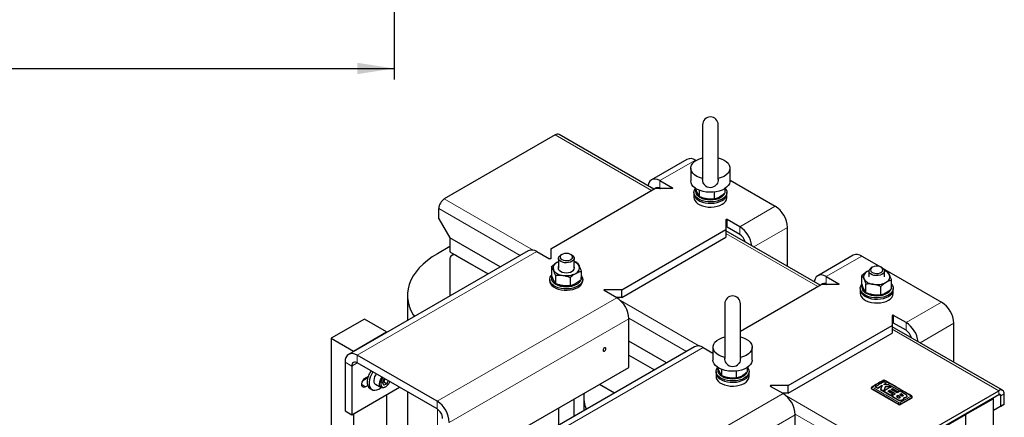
# Model space of a CAD drawing. Header units: millimetres. Extents: x 5 to 418, y 2 to 292.
# Tile 15 of 22: x 226 to 314, y 115 to 150. Entities that reach past the tile are written whole.
import ezdxf

# ---------------------------------------------------------------- set-up
doc = ezdxf.new("R2010")
doc.units = ezdxf.units.MM
doc.layers.add('SLD-0', color=7, linetype='Continuous')
doc.styles.add('SLDTEXTSTYLE0', font='TXT', dxfattribs={"width": 0.605})
doc.dimstyles.new('SLDDIMSTYLE0', dxfattribs={"dimtxt": 3.5, "dimasz": 3.302, "dimexe": 0, "dimexo": 0.0625, "dimgap": 0.875, "dimtad": 1, "dimlfac": 5, "dimrnd": 1e-09, "dimzin": 12, "dimdsep": 46, "dimtxsty": 'SLDTEXTSTYLE0', "dimsah": 1, "dimcen": 0.09, "dimadec": 0, "dimazin": 3, "dimtol": 1, "dimtp": 10, "dimtm": 10, "dimtfac": 1, "dimtdec": 0, "dimtofl": 0, "dimtmove": 0, "dimatfit": 3, "dimfxl": 1, "dimfrac": 2, "dimtolj": 1, "dimarcsym": 0})

# ---------------------------------------------------------------- blocks, each defined once
blk = doc.blocks.new('_D_4')
at = {"layer": 'SLD-0'}
for p, q in [((259.816, 182.301), (259.816, 144.993)), ((173.816, 163.301), (173.816, 144.993)), ((173.816, 145.993), (259.816, 145.993))]:
    blk.add_line(p, q, dxfattribs=at)
for points in [[(173.816, 145.993), (177.118, 145.485), (177.118, 146.501)], [(259.816, 145.993), (256.514, 146.501), (256.514, 145.485)]]:
    blk.add_solid(points, dxfattribs=at)
at = {"layer": 'SLD-0', "attachment_point": 1, "style": 'SLDTEXTSTYLE0'}
for s, insert, char_height in [('430', (209.302, 150.505), 3.5), ('±10', (218.66, 149.49), 2.485)]:
    blk.add_mtext(s, dxfattribs=dict(at, insert=insert, char_height=char_height))

msp = doc.modelspace()

# ---------------------------------------------------------------- linework, layer by layer
at = {"color": 7, "linetype": 'Continuous', "lineweight": 25}
for p, q in [((287.3515, 140.9574), (287.3515, 136.0775)), ((288.7515, 136.0774), (288.7515, 140.9574)), ((274.1922, 140.0497), (264.2927, 134.3348)), ((283.0097, 135.1961), (274.5422, 140.0843)), ((285.9452, 137.8686), (282.7773, 136.0399)), ((286.7151, 137.7924), (286.7652, 137.7635)), ((286.3015, 137.0785), (286.3015, 135.9353)), ((289.8015, 135.9353), (289.8015, 137.0785)), ((283.5473, 135.9637), (284.6652, 135.3183)), ((287.3515, 136.0775), (287.3515, 136.0714)), ((288.7515, 136.072), (288.7515, 136.0774)), ((289.8015, 136.0106), (293.8427, 133.6777)), ((273.7963, 129.8773), (283.1018, 135.2493)), ((284.6157, 135.2493), (283.1018, 135.2493)), ((283.5473, 135.2778), (283.5966, 135.2493)), ((286.5815, 134.9065), (286.5815, 134.7922)), ((286.5815, 134.7922), (286.5815, 134.4492)), ((287.0799, 134.5467), (287.0799, 135.0951)), ((288.4072, 134.3414), (288.4072, 134.9461)), ((289.3788, 134.9023), (289.3788, 135.2769)), ((289.5215, 134.7922), (289.5215, 134.9065)), ((289.5215, 134.4492), (289.5215, 134.7922)), ((263.7978, 132.563), (263.7978, 133.4775)), ((263.7978, 132.563), (264.7877, 130.8483)), ((289.4375, 132.4658), (289.4375, 131.5918)), ((290.6749, 131.849), (289.557, 132.4943)), ((280.1319, 126.2198), (289.4375, 131.5918)), ((289.4375, 131.5918), (289.4375, 130.9059)), ((297.859, 126.6239), (289.4375, 131.4855)), ((290.6749, 131.1631), (289.557, 131.8084)), ((294.9317, 128.3137), (294.9317, 131.7916)), ((269.286, 128.2515), (264.7877, 130.8483)), ((264.7877, 130.8483), (264.7877, 129.5907)), ((280.1319, 125.5339), (289.4375, 130.9059)), ((271.7889, 129.6964), (255.7517, 120.4383)), ((264.7877, 130.0758), (263.674, 129.4329)), ((264.7877, 129.5907), (268.1968, 127.6227)), ((265.1357, 129.3899), (264.9617, 129.2894)), ((265.3817, 129.2479), (268.1968, 127.6227)), ((272.5588, 129.6202), (273.6768, 128.9748)), ((273.7963, 129.8773), (273.7963, 129.0034)), ((274.7861, 129.3633), (274.6871, 129.3061)), ((275.6772, 129.3061), (275.5782, 129.3633)), ((300.7944, 129.2964), (297.6266, 127.4676)), ((264.7877, 128.9049), (264.7877, 125.6547)), ((274.3407, 128.6488), (274.4822, 128.7103)), ((274.4822, 129.0204), (274.4822, 128.1345)), ((275.8822, 128.1345), (275.8822, 129.0204)), ((276.1538, 128.6372), (275.8822, 128.7318)), ((301.5643, 129.2201), (303.2811, 128.2291)), ((273.8549, 128.2816), (273.8549, 127.5406)), ((274.2106, 127.5154), (274.2106, 126.7744)), ((276.5095, 127.871), (276.5095, 127.13)), ((301.5735, 126.7406), (301.5735, 127.4816)), ((302.2041, 127.9118), (302.0593, 127.8488)), ((302.2008, 127.8775), (302.2008, 127.363)), ((302.5047, 128.2203), (302.4057, 128.1632)), ((303.3958, 128.1632), (303.2968, 128.2203)), ((303.4122, 128.1534), (308.692, 125.1054)), ((303.5782, 127.9405), (303.8724, 127.8372)), ((303.6008, 127.363), (303.6008, 127.8775)), ((273.7122, 127.1342), (273.7122, 127.0199)), ((275.5378, 127.3101), (275.5378, 126.5691)), ((276.6522, 127.0199), (276.6522, 127.1342)), ((290.7314, 122.5092), (297.951, 126.677)), ((299.4649, 126.677), (297.951, 126.677)), ((298.3965, 127.3914), (299.5144, 126.746)), ((298.3965, 126.7055), (298.4458, 126.677)), ((301.9291, 125.9744), (301.9291, 126.7153)), ((304.2281, 126.33), (304.2281, 127.0709)), ((261.0087, 125.7183), (261.0087, 123.4731)), ((279.6865, 125.5055), (278.5685, 126.1508)), ((280.1319, 126.2198), (278.618, 126.2198)), ((280.1319, 125.5339), (280.1319, 126.2198)), ((301.4308, 126.3342), (301.4308, 126.2199)), ((301.4308, 126.2199), (301.4308, 125.8769)), ((303.2564, 125.7691), (303.2564, 126.51)), ((304.3708, 126.2199), (304.3708, 126.3342)), ((304.3708, 125.8769), (304.3708, 126.2199)), ((280.1319, 125.5339), (279.6372, 125.5339)), ((289.3314, 124.9558), (289.3314, 120.0759)), ((290.7314, 120.0758), (290.7314, 124.9558)), ((257.1651, 123.5909), (254.1953, 121.8764)), ((259.145, 122.4479), (257.1651, 123.5909)), ((280.7754, 119.2754), (280.7754, 123.6194)), ((304.2867, 123.8935), (304.2867, 123.0195)), ((305.5241, 123.2767), (304.4062, 123.922)), ((305.5241, 122.5908), (304.4062, 123.2361)), ((309.7809, 119.7414), (309.7809, 123.2193)), ((256.1752, 120.7334), (259.145, 122.4479)), ((259.145, 122.4479), (259.145, 122.3972)), ((294.9812, 117.6475), (304.2867, 123.0195)), ((294.9812, 116.9616), (304.2867, 122.3336)), ((304.2867, 123.0195), (304.2867, 122.3336)), ((314.1402, 117.2249), (304.2867, 122.9132)), ((254.1953, 121.8764), (256.1752, 120.7334)), ((254.1953, 121.8764), (254.1953, 111.114)), ((284.1352, 119.6792), (280.7754, 121.6188)), ((256.1752, 120.7334), (256.1752, 120.6828)), ((286.6381, 121.1241), (270.6009, 111.866)), ((287.4081, 121.0479), (288.2814, 120.5437)), ((288.2814, 121.0769), (288.2814, 119.9337)), ((291.7814, 119.9337), (291.7814, 121.0769)), ((255.4327, 119.7333), (255.4327, 115.3893)), ((263.6493, 116.2474), (256.5216, 120.3621)), ((263.6493, 115.5615), (256.5216, 119.6762)), ((280.7754, 120.3613), (283.046, 119.0504)), ((289.3314, 120.0759), (289.3314, 120.0698)), ((290.7314, 120.0704), (290.7314, 120.0758)), ((256.0267, 119.3904), (256.0267, 115.0464)), ((264.7382, 110.0173), (280.7754, 119.2754)), ((288.5614, 118.9049), (288.5614, 118.7906)), ((288.5614, 118.7906), (288.5614, 118.4476)), ((289.0598, 118.5451), (289.0598, 119.0935)), ((290.3871, 118.3398), (290.3871, 118.9445)), ((291.3587, 118.9007), (291.3587, 119.2753)), ((291.5014, 118.7906), (291.5014, 118.9049)), ((291.5014, 118.4476), (291.5014, 118.7906)), ((257.4635, 118.3335), (257.0215, 118.0784)), ((257.2641, 118.3328), (257.5054, 118.4721)), ((257.3136, 118.247), (257.3136, 118.3614)), ((257.4875, 118.4618), (257.4996, 118.4548)), ((258.7708, 117.8987), (258.9298, 118.2646)), ((258.7708, 117.8987), (258.8969, 117.6753)), ((258.885, 117.9894), (258.7894, 117.9416)), ((258.885, 117.9894), (258.8349, 118.0463)), ((258.997, 118.2472), (258.885, 117.9894)), ((258.885, 117.9894), (259.182, 117.8179)), ((259.182, 117.8179), (258.8969, 117.6753)), ((258.9298, 118.2646), (258.9496, 118.2746)), ((259.182, 117.8179), (259.294, 118.0757)), ((303.7391, 117.8529), (303.5214, 117.9708)), ((303.5279, 117.7411), (303.7391, 117.8529)), ((303.7391, 117.8506), (303.5279, 117.7388)), ((303.7391, 117.8529), (303.7391, 117.8506)), ((256.0267, 115.0464), (260.2841, 117.5042)), ((257.4636, 117.6478), (257.2641, 117.5326)), ((257.6736, 117.3844), (257.832, 117.293)), ((258.1367, 117.7637), (258.6465, 117.4693)), ((258.9966, 117.5041), (259.056, 117.5383)), ((261.0087, 117.0859), (261.0087, 110.9297)), ((278.1515, 117.7606), (279.4816, 116.9928)), ((294.5357, 116.9332), (293.4178, 117.5786)), ((294.9812, 117.6475), (293.4673, 117.6475)), ((294.9812, 116.9616), (294.4864, 116.9616)), ((294.9812, 116.9616), (294.9812, 117.6475)), ((302.4143, 117.4258), (302.4143, 117.3903)), ((304.8312, 115.9615), (302.4553, 117.3331)), ((302.7677, 117.5362), (302.9853, 117.4188)), ((302.7677, 117.5362), (302.7677, 117.5339)), ((302.9853, 117.4165), (302.7677, 117.5339)), ((302.9853, 117.4188), (303.3792, 117.658)), ((303.3792, 117.6557), (302.9853, 117.4165)), ((302.9853, 117.4188), (302.9853, 117.4165)), ((303.3792, 117.658), (303.2249, 117.288)), ((303.2249, 117.288), (304.1655, 116.7521)), ((303.2249, 117.288), (303.2249, 117.2857)), ((304.1655, 116.7498), (303.2249, 117.2857)), ((303.9868, 117.7172), (303.5279, 117.7411)), ((303.6961, 117.5672), (303.529, 117.164)), ((303.529, 117.1617), (303.6961, 117.5649)), ((304.223, 117.5618), (303.6961, 117.5672)), ((303.6961, 117.5672), (303.6961, 117.5649)), ((303.6961, 117.5649), (304.223, 117.5595)), ((303.8907, 111.4754), (313.7902, 117.1902)), ((303.918, 117.1202), (304.0443, 117.199)), ((304.0443, 117.1967), (303.918, 117.1179)), ((304.3441, 116.8717), (303.918, 117.1202)), ((304.937, 117.175), (303.9868, 117.7172)), ((304.0443, 117.199), (304.5569, 116.8979)), ((304.0443, 117.199), (304.0443, 117.1967)), ((304.5569, 116.8956), (304.0443, 117.1967)), ((304.2, 117.2883), (304.3142, 117.348)), ((304.3142, 117.3457), (304.2, 117.286)), ((304.7128, 116.9872), (304.2, 117.2883)), ((304.3142, 117.348), (304.7581, 117.0889)), ((304.3142, 117.348), (304.3142, 117.3457)), ((304.7581, 117.0866), (304.3142, 117.3457)), ((305.0058, 117.1343), (304.7128, 116.9872)), ((304.7581, 117.0889), (304.937, 117.175)), ((304.937, 117.1727), (304.7581, 117.0866)), ((304.7581, 117.0889), (304.7581, 117.0866)), ((304.937, 117.175), (304.937, 117.1727)), ((305.5294, 116.8185), (305.0058, 117.1343)), ((259.145, 116.8465), (259.145, 109.8538)), ((275.8822, 114.9148), (275.8822, 116.4506)), ((276.7489, 116.6316), (276.7489, 115.4152)), ((303.8907, 111.1324), (313.7902, 116.8473)), ((304.1655, 116.7521), (304.3441, 116.8717)), ((304.3441, 116.8694), (304.1655, 116.7498)), ((304.1655, 116.7521), (304.1655, 116.7498)), ((304.5569, 116.8979), (304.2521, 116.7008)), ((304.2521, 116.7008), (304.8141, 116.3607)), ((304.2521, 116.7008), (304.2521, 116.6985)), ((304.8141, 116.3584), (304.2521, 116.6985)), ((304.3441, 116.8717), (304.3441, 116.8694)), ((304.7983, 116.7493), (304.6721, 116.6721)), ((304.6721, 116.6698), (304.7983, 116.747)), ((304.6721, 116.6721), (304.8445, 116.5646)), ((304.9707, 116.6409), (304.7983, 116.7493)), ((304.7983, 116.7493), (304.7983, 116.747)), ((304.7983, 116.747), (304.9707, 116.6387)), ((305.067, 116.8993), (304.9565, 116.84)), ((304.9565, 116.8377), (305.067, 116.897)), ((304.9565, 116.84), (305.1288, 116.7318)), ((306.0191, 116.533), (305.0292, 115.9615)), ((305.2393, 116.7921), (305.067, 116.8993)), ((305.067, 116.8993), (305.067, 116.897)), ((305.067, 116.897), (305.2393, 116.7898)), ((305.0733, 116.328), (305.0733, 116.3257)), ((305.3096, 116.4828), (305.323, 116.5593)), ((305.3199, 116.5393), (305.3096, 116.4805)), ((305.3096, 116.4828), (305.3096, 116.4805)), ((305.3244, 116.539), (305.3244, 116.5413)), ((305.5294, 116.6078), (305.5294, 116.6055)), ((305.6043, 116.7094), (305.6043, 116.7116)), ((306.0601, 116.5902), (306.0601, 116.6257)), ((313.2881, 116.5574), (313.2952, 116.4471)), ((313.2952, 116.4471), (313.2952, 113.0177)), ((313.9882, 115.8184), (313.9882, 116.733)), ((314.2852, 115.9899), (314.2852, 116.9044)), ((255.4327, 115.3893), (256.0267, 115.0464)), ((274.4822, 115.6424), (274.4822, 114.1066)), ((314.2852, 115.9899), (313.2952, 115.4182)), ((313.2952, 115.4183), (313.9882, 115.8184)), ((313.9882, 115.8184), (314.2852, 115.9899)), ((256.1752, 115.1321), (256.1752, 110.3307)), ((295.6246, 113.4526), (295.6246, 115.0471)), ((310.8204, 115.0184), (310.8132, 115.1287)), ((310.8204, 115.0184), (310.8204, 111.589))]:
    msp.add_line(p, q, dxfattribs=at)
at = {"color": 7, "linetype": 'Continuous', "lineweight": 18}
for p, q in [((282.8047, 135.0778), (274.1922, 140.0497)), ((286.7151, 137.7924), (283.5473, 135.9637)), ((283.5473, 135.2778), (283.5473, 135.9637)), ((283.4981, 135.2493), (283.5473, 135.2777)), ((284.6652, 135.3183), (284.6652, 135.2611)), ((264.2927, 134.3348), (272.234, 129.7504)), ((293.8427, 133.6777), (290.6749, 131.849)), ((271.0682, 129.2804), (263.7978, 133.4775)), ((289.557, 132.4943), (289.557, 131.8084)), ((297.6539, 126.5055), (289.4375, 131.2488)), ((290.6749, 131.1631), (290.6749, 131.849)), ((291.9194, 130.0527), (294.9317, 131.7916)), ((272.5588, 129.6202), (256.5216, 120.3621)), ((301.5643, 129.2201), (298.3965, 127.3914)), ((298.3474, 126.677), (298.3966, 126.7054)), ((298.3965, 126.7055), (298.3965, 127.3914)), ((299.5144, 126.746), (299.5144, 126.6888)), ((278.618, 126.2198), (278.618, 126.1223)), ((279.6865, 125.5055), (263.6493, 116.2474)), ((280.0113, 125.2607), (287.0832, 121.1782)), ((308.692, 125.1054), (305.5241, 123.2767)), ((264.7382, 114.3613), (280.7754, 123.6194)), ((285.9174, 120.7081), (280.7743, 123.6772)), ((304.4062, 123.922), (304.4062, 123.2361)), ((305.5241, 122.5908), (305.5241, 123.2767)), ((306.7687, 121.4804), (309.7809, 123.2193)), ((313.7902, 117.1902), (304.2867, 122.6765)), ((287.4081, 121.0479), (271.3709, 111.7898)), ((256.0267, 119.3904), (255.4327, 119.7333)), ((256.0267, 119.3904), (256.5217, 119.6762)), ((256.5216, 119.6762), (256.5216, 120.3621)), ((257.2641, 117.5326), (256.9176, 117.7326)), ((294.5357, 116.9332), (278.4985, 107.6751)), ((293.4673, 117.6475), (293.4673, 117.55)), ((302.4553, 117.3331), (302.4553, 117.3688)), ((313.7902, 116.8473), (313.7902, 117.1902)), ((263.6493, 115.5615), (263.6493, 116.2474)), ((294.8606, 116.6884), (303.8907, 111.4754)), ((304.8141, 116.3607), (304.8141, 116.3584)), ((304.9707, 116.6409), (304.9707, 116.6387)), ((305.2393, 116.7921), (305.2393, 116.7898)), ((306.0191, 116.533), (306.0191, 116.5687)), ((313.2952, 116.4471), (310.8204, 115.0184)), ((313.7902, 116.8473), (313.9882, 116.733)), ((313.9882, 116.733), (314.2852, 116.9044)), ((263.674, 115.5465), (263.674, 111.9672)), ((304.8312, 115.9615), (304.8312, 115.9972)), ((305.0292, 115.9615), (305.0292, 115.9972)), ((283.7948, 108.2179), (295.6246, 115.0471)), ((303.3958, 110.6181), (295.6235, 115.1049)), ((310.8204, 115.0184), (308.3455, 113.5897))]:
    msp.add_line(p, q, dxfattribs=at)
at = {"color": 7, "linetype": 'Continuous', "lineweight": 25, "flags": 128}
for points in [[(287.3556, 136.1516), (287.0812, 136.2377), (286.8377, 136.3507), (286.6329, 136.4869), (286.4734, 136.6419), (286.3641, 136.8109), (286.3085, 136.9883), (286.3085, 137.1686), (286.3641, 137.3461), (286.4734, 137.515), (286.6329, 137.67), (286.8377, 137.8062), (287.0812, 137.9192), (287.3556, 138.0054)], [(288.7475, 138.0054), (289.0219, 137.9192), (289.2653, 137.8062), (289.4701, 137.67), (289.6297, 137.515), (289.739, 137.3461), (289.7946, 137.1686), (289.7946, 136.9883), (289.739, 136.8109), (289.6297, 136.6419), (289.4701, 136.4869), (289.2653, 136.3507), (289.0219, 136.2377), (288.7475, 136.1516)], [(283.5473, 135.9637), (283.3348, 136.0621), (283.1305, 136.1085), (282.9423, 136.101), (282.7773, 136.0399), (282.6418, 135.9275), (282.5412, 135.7682), (282.4792, 135.5681), (282.4695, 135.508)], [(289.8015, 135.9353), (289.7952, 135.8496), (289.7451, 135.6808), (289.6462, 135.5192), (289.5014, 135.3696), (289.315, 135.2363), (289.0921, 135.1231), (288.8394, 135.0332), (288.564, 134.9693), (288.2738, 134.9332), (287.9773, 134.926), (287.6828, 134.9477), (287.399, 134.9979), (287.134, 135.0751), (286.8954, 135.1769), (286.69, 135.3007), (286.5238, 135.4426), (286.4015, 135.5988), (286.3267, 135.7646), (286.3015, 135.9353), (286.3015, 135.9353)], [(284.6652, 135.3183), (284.6774, 135.3088), (284.6844, 135.2976), (284.6854, 135.2857), (284.6804, 135.2742), (284.6698, 135.2641), (284.6546, 135.2561), (284.636, 135.251), (284.6157, 135.2493)], [(286.5815, 134.7922), (286.5956, 134.6749), (286.6577, 134.5225), (286.7673, 134.3792), (286.9206, 134.25), (287.1124, 134.1393), (287.3362, 134.0508), (287.5844, 133.9875), (287.8484, 133.9517), (288.1194, 133.9445), (288.3881, 133.9661), (288.6453, 134.0159), (288.8823, 134.0921), (289.091, 134.1921)], [(286.5815, 134.7922), (286.5956, 134.6749), (286.6577, 134.5225), (286.7673, 134.3792), (286.9206, 134.25), (287.1124, 134.1393), (287.3362, 134.0508), (287.5844, 133.9875), (287.8484, 133.9517), (288.1194, 133.9445), (288.3881, 133.9661), (288.6453, 134.0159), (288.8823, 134.0921), (289.091, 134.1921)], [(289.091, 134.3064), (288.8823, 134.2064), (288.6453, 134.1302), (288.3881, 134.0804), (288.1194, 134.0588), (287.8484, 134.066), (287.5844, 134.1019), (287.3362, 134.1651), (287.1124, 134.2536), (286.9206, 134.3643), (286.7673, 134.4935), (286.6577, 134.6368), (286.5956, 134.7892), (286.5831, 134.9457), (286.6206, 135.1008), (286.7068, 135.2492), (286.7273, 135.2749)], [(286.7504, 135.1799), (286.7471, 135.1706), (286.7215, 135.0208), (286.7471, 134.871), (286.8228, 134.727), (286.9457, 134.5942), (287.1111, 134.4779), (287.3126, 134.3824), (287.5426, 134.3114), (287.7921, 134.2678), (288.0515, 134.253), (288.311, 134.2678), (288.5605, 134.3114), (288.7904, 134.3824), (288.992, 134.4779)], [(289.3758, 135.2749), (289.4453, 135.1762), (289.5074, 135.0237), (289.52, 134.8673), (289.4825, 134.7122), (289.3963, 134.5637), (289.2643, 134.4269), (289.091, 134.3064)], [(289.3788, 134.9716), (289.3815, 135.0208), (289.3788, 135.0699)], [(286.5815, 134.4492), (286.5956, 134.332), (286.6577, 134.1795), (286.7673, 134.0363), (286.9206, 133.9071), (287.1124, 133.7963), (287.3362, 133.7078), (287.5844, 133.6446), (287.8484, 133.6087), (288.1194, 133.6015), (288.3881, 133.6231), (288.6453, 133.6729), (288.8823, 133.7491), (289.091, 133.8492)], [(289.557, 132.4943), (289.5405, 132.5014), (289.5211, 132.5054), (289.5006, 132.506), (289.4807, 132.5031), (289.4631, 132.497), (289.4493, 132.4882), (289.4405, 132.4775), (289.4375, 132.4658)], [(289.557, 131.8084), (289.5405, 131.8155), (289.5211, 131.8195), (289.5006, 131.8201), (289.4807, 131.8172), (289.4631, 131.8111), (289.4493, 131.8023), (289.4405, 131.7916), (289.4375, 131.7799)], [(263.674, 129.4329), (263.2112, 129.1449), (262.7869, 128.8378), (262.4035, 128.5132), (262.0633, 128.173), (261.768, 127.819), (261.5194, 127.4533), (261.3188, 127.0779), (261.1673, 126.6949), (261.0659, 126.3065), (261.0151, 125.9147), (261.0151, 125.5218), (261.0659, 125.1301), (261.1673, 124.7416), (261.3188, 124.3586), (261.5194, 123.9832), (261.6197, 123.8258)], [(274.6872, 128.7347), (274.572, 128.8224), (274.5021, 128.9247), (274.4826, 129.0342), (274.515, 129.1427), (274.5969, 129.2421), (274.6871, 129.3061)], [(274.7862, 128.9061), (274.9205, 128.8489), (275.0781, 128.8171), (275.2449, 128.8135), (275.4061, 128.8384), (275.5475, 128.8897), (275.6564, 128.9627), (275.7231, 129.0511), (275.7418, 129.1468), (275.7108, 129.2415), (275.6328, 129.3267), (275.5147, 129.3949), (275.3671, 129.4399), (275.2031, 129.4578), (275.0373, 129.447), (274.8843, 129.4085), (274.7577, 129.3456), (274.6689, 129.264), (274.6257, 129.1709), (274.632, 129.0746), (274.6871, 128.9837), (274.7862, 128.9061)], [(275.6772, 129.3061), (275.74, 129.2646), (275.8334, 129.1687), (275.8785, 129.0618), (275.872, 128.9518), (275.8143, 128.8469), (275.7098, 128.7548), (275.5661, 128.6825), (275.394, 128.6353), (275.2061, 128.6166), (275.0165, 128.6278), (274.8391, 128.6682), (274.6872, 128.7347)], [(273.7963, 129.0034), (273.7932, 128.9916), (273.7845, 128.9809), (273.7707, 128.9721), (273.7531, 128.966), (273.7331, 128.9631), (273.7126, 128.9637), (273.6933, 128.9677), (273.6768, 128.9748)], [(274.4822, 128.7186), (274.4578, 128.7081), (274.3407, 128.6488)], [(276.2216, 126.5342), (276.0129, 126.4341), (275.776, 126.3579), (275.5187, 126.3081), (275.2501, 126.2865), (274.9791, 126.2937), (274.715, 126.3296), (274.4669, 126.3928), (274.2431, 126.4813), (274.0513, 126.5921), (273.898, 126.7213), (273.7884, 126.8645), (273.7263, 127.017), (273.7138, 127.1734), (273.7512, 127.3285), (273.8374, 127.477), (273.8518, 127.4952)], [(274.4822, 128.2924), (274.4722, 128.2729), (274.4472, 128.1631), (274.4722, 128.0532), (274.5457, 127.9509), (274.6625, 127.863), (274.8147, 127.7956), (274.992, 127.7532), (275.1822, 127.7388), (275.3724, 127.7532), (275.5497, 127.7956), (275.7019, 127.863), (275.8187, 127.9509), (275.8921, 128.0532), (275.9172, 128.1631), (275.8921, 128.2729), (275.8822, 128.2924)], [(276.5095, 127.499), (276.576, 127.4039), (276.6381, 127.2515), (276.6506, 127.095), (276.6131, 126.9399), (276.5269, 126.7914), (276.3949, 126.6546), (276.2216, 126.5342)], [(298.3965, 127.3914), (298.1841, 127.4898), (297.9798, 127.5362), (297.7915, 127.5287), (297.6265, 127.4676), (297.4911, 127.3552), (297.3905, 127.1959), (297.3285, 126.9958), (297.3187, 126.9357)], [(302.2047, 127.9202), (302.1764, 127.908), (302.0593, 127.8488)], [(303.3958, 128.1632), (303.5109, 128.0755), (303.5809, 127.9731), (303.6004, 127.8637), (303.568, 127.7552), (303.4861, 127.6558), (303.3608, 127.5729), (303.2014, 127.5125), (303.0197, 127.4792), (302.8292, 127.4755), (302.644, 127.5015), (302.4778, 127.5555), (302.343, 127.6333), (302.2496, 127.7292), (302.2044, 127.8361), (302.211, 127.9461), (302.2686, 128.051), (302.3732, 128.143), (302.4057, 128.1632)], [(303.2968, 128.2204), (303.1624, 128.2776), (303.0049, 128.3094), (302.8381, 128.313), (302.6768, 128.2881), (302.5355, 128.2368), (302.4266, 128.1638), (302.3599, 128.0754), (302.3412, 127.9797), (302.3722, 127.885), (302.4502, 127.7998), (302.5682, 127.7317), (302.7158, 127.6866), (302.8798, 127.6687), (303.0457, 127.6795), (303.1987, 127.718), (303.3252, 127.7809), (303.4141, 127.8625), (303.4573, 127.9556), (303.451, 128.0519), (303.3959, 128.1428), (303.2968, 128.2204)], [(273.7122, 127.0199), (273.7263, 126.9027), (273.7884, 126.7502), (273.898, 126.607), (274.0513, 126.4778), (274.2431, 126.367), (274.4669, 126.2785), (274.715, 126.2153), (274.9791, 126.1794), (275.2501, 126.1722), (275.5187, 126.1938), (275.776, 126.2436), (276.0129, 126.3198), (276.2216, 126.4198)], [(273.8812, 127.4079), (273.8777, 127.3983), (273.8522, 127.2485), (273.8777, 127.0987), (273.9534, 126.9547), (274.0763, 126.822), (274.2417, 126.7056), (274.4433, 126.6101), (274.6732, 126.5392), (274.9227, 126.4955), (275.1822, 126.4807), (275.4417, 126.4955), (275.6912, 126.5392), (275.9211, 126.6101), (276.1226, 126.7056)], [(276.5095, 127.1994), (276.5122, 127.2485), (276.5095, 127.2977)], [(299.5144, 126.746), (299.5267, 126.7365), (299.5336, 126.7253), (299.5346, 126.7135), (299.5296, 126.702), (299.5191, 126.6918), (299.5038, 126.6838), (299.4853, 126.6787), (299.4649, 126.677)], [(303.9402, 125.7341), (303.7315, 125.6341), (303.4945, 125.5579), (303.2373, 125.5081), (302.9687, 125.4865), (302.6977, 125.4937), (302.4336, 125.5296), (302.1855, 125.5928), (301.9617, 125.6813), (301.7699, 125.7921), (301.6166, 125.9213), (301.507, 126.0645), (301.4449, 126.217), (301.4323, 126.3734), (301.4698, 126.5285), (301.556, 126.677), (301.5704, 126.6951)], [(301.5997, 126.6077), (301.5963, 126.5983), (301.5708, 126.4485), (301.5963, 126.2987), (301.672, 126.1547), (301.7949, 126.0219), (301.9603, 125.9056), (302.1619, 125.8101), (302.3918, 125.7392), (302.6413, 125.6955), (302.9008, 125.6807), (303.1602, 125.6955), (303.4097, 125.7392), (303.6397, 125.8101), (303.8412, 125.9056)], [(304.2281, 126.699), (304.2946, 126.6039), (304.3567, 126.4514), (304.3692, 126.295), (304.3317, 126.1399), (304.2455, 125.9914), (304.1135, 125.8546), (303.9402, 125.7341)], [(278.618, 126.2198), (278.5977, 126.2181), (278.5791, 126.213), (278.5639, 126.205), (278.5533, 126.1949), (278.5484, 126.1834), (278.5494, 126.1715), (278.5563, 126.1604), (278.5685, 126.1508)], [(301.4308, 126.2199), (301.4449, 126.1026), (301.507, 125.9502), (301.6166, 125.8069), (301.7699, 125.6777), (301.9617, 125.567), (302.1855, 125.4785), (302.4336, 125.4153), (302.6977, 125.3794), (302.9687, 125.3722), (303.2373, 125.3938), (303.4945, 125.4436), (303.7315, 125.5198), (303.9402, 125.6198)], [(301.4308, 126.2199), (301.4449, 126.1026), (301.507, 125.9502), (301.6166, 125.8069), (301.7699, 125.6777), (301.9617, 125.567), (302.1855, 125.4785), (302.4336, 125.4153), (302.6977, 125.3794), (302.9687, 125.3722), (303.2373, 125.3938), (303.4945, 125.4436), (303.7315, 125.5198), (303.9402, 125.6198)], [(301.4308, 125.8769), (301.4449, 125.7597), (301.507, 125.6072), (301.6166, 125.464), (301.7699, 125.3348), (301.9617, 125.2241), (302.1855, 125.1356), (302.4336, 125.0723), (302.6977, 125.0365), (302.9687, 125.0292), (303.2373, 125.0509), (303.4945, 125.1006), (303.7315, 125.1768), (303.9402, 125.2769)], [(304.2281, 126.3994), (304.2308, 126.4485), (304.2281, 126.4977)], [(304.4062, 123.922), (304.3897, 123.9291), (304.3704, 123.9331), (304.3498, 123.9337), (304.3299, 123.9308), (304.3123, 123.9247), (304.2985, 123.9159), (304.2897, 123.9052), (304.2867, 123.8935)], [(304.4062, 123.2361), (304.3897, 123.2432), (304.3704, 123.2472), (304.3498, 123.2478), (304.3299, 123.2449), (304.3123, 123.2388), (304.2985, 123.23), (304.2897, 123.2193), (304.2867, 123.2076)], [(289.3355, 120.15), (289.0611, 120.2361), (288.8176, 120.3491), (288.6128, 120.4853), (288.4533, 120.6403), (288.344, 120.8093), (288.2884, 120.9867), (288.2884, 121.167), (288.344, 121.3445), (288.4533, 121.5134), (288.6128, 121.6684), (288.8176, 121.8046), (289.0611, 121.9176), (289.3355, 122.0038)], [(290.7274, 122.0038), (291.0018, 121.9176), (291.2452, 121.8046), (291.45, 121.6684), (291.6096, 121.5134), (291.7189, 121.3445), (291.7745, 121.167), (291.7745, 120.9867), (291.7189, 120.8093), (291.6096, 120.6403), (291.45, 120.4853), (291.2452, 120.3491), (291.0018, 120.2361), (290.7274, 120.15)], [(256.5216, 120.3621), (256.3092, 120.4606), (256.1049, 120.5069), (255.9167, 120.4994), (255.7516, 120.4383), (255.6162, 120.3259), (255.5156, 120.1666), (255.4536, 119.9665), (255.4327, 119.7333)], [(278.5975, 121.0189), (278.5502, 120.9807), (278.51, 120.9265), (278.4832, 120.8647), (278.4738, 120.8045), (278.4832, 120.7553), (278.51, 120.7244), (278.5502, 120.7166), (278.5975, 120.7331), (278.6449, 120.7713), (278.685, 120.8255), (278.7118, 120.8873), (278.7213, 120.9474), (278.7118, 120.9967), (278.685, 121.0275), (278.6449, 121.0353), (278.5975, 121.0189)], [(291.7814, 119.9337), (291.7751, 119.848), (291.725, 119.6792), (291.6261, 119.5176), (291.4813, 119.368), (291.2949, 119.2347), (291.072, 119.1215), (290.8193, 119.0316), (290.5439, 118.9677), (290.2537, 118.9316), (289.9572, 118.9244), (289.6627, 118.9461), (289.3789, 118.9963), (289.1139, 119.0735), (288.8753, 119.1754), (288.6699, 119.2991), (288.5037, 119.441), (288.3814, 119.5972), (288.3066, 119.763), (288.2814, 119.9337)], [(258.2191, 118.6963), (258.165, 118.6186), (258.0755, 118.4506)], [(288.5614, 118.7906), (288.5755, 118.6733), (288.6376, 118.5209), (288.7472, 118.3776), (288.9005, 118.2484), (289.0923, 118.1377), (289.3161, 118.0492), (289.5643, 117.9859), (289.8283, 117.9501), (290.0993, 117.9429), (290.368, 117.9645), (290.6252, 118.0143), (290.8622, 118.0905), (291.0709, 118.1905)], [(288.5614, 118.7906), (288.5755, 118.6733), (288.6376, 118.5209), (288.7472, 118.3776), (288.9005, 118.2484), (289.0923, 118.1377), (289.3161, 118.0492), (289.5643, 117.9859), (289.8283, 117.9501), (290.0993, 117.9429), (290.368, 117.9645), (290.6252, 118.0143), (290.8622, 118.0905), (291.0709, 118.1905)], [(291.0709, 118.3048), (290.8622, 118.2048), (290.6252, 118.1286), (290.368, 118.0788), (290.0993, 118.0572), (289.8283, 118.0644), (289.5643, 118.1003), (289.3161, 118.1635), (289.0923, 118.252), (288.9005, 118.3627), (288.7472, 118.4919), (288.6376, 118.6352), (288.5755, 118.7876), (288.563, 118.9441), (288.6005, 119.0992), (288.6867, 119.2477), (288.701, 119.2658)], [(288.7303, 119.1783), (288.727, 119.169), (288.7014, 119.0192), (288.727, 118.8694), (288.8027, 118.7254), (288.9256, 118.5926), (289.091, 118.4763), (289.2925, 118.3808), (289.5225, 118.3098), (289.772, 118.2662), (290.0314, 118.2514), (290.2909, 118.2662), (290.5404, 118.3098), (290.7703, 118.3808), (290.9719, 118.4763)], [(291.3587, 119.2696), (291.4252, 119.1746), (291.4873, 119.0221), (291.4999, 118.8657), (291.4624, 118.7106), (291.3762, 118.5621), (291.2442, 118.4253), (291.0709, 118.3048)], [(291.3587, 118.97), (291.3614, 119.0192), (291.3587, 119.0683)], [(257.2641, 117.5326), (257.1456, 117.4883), (257.0414, 117.4977), (256.964, 117.5594), (256.9229, 117.6663), (256.9229, 117.8052), (256.964, 117.9596), (257.0414, 118.1106), (257.1456, 118.2403), (257.2641, 118.3328)], [(257.5168, 118.5043), (257.4488, 118.2723), (257.4157, 118.0485), (257.419, 117.8423), (257.4584, 117.662), (257.5325, 117.515), (257.6382, 117.4073), (257.6736, 117.3844)], [(257.6752, 118.4129), (257.6071, 118.1808), (257.5741, 117.9571), (257.5773, 117.7509), (257.6168, 117.5705), (257.6909, 117.4235), (257.7966, 117.3159), (257.9295, 117.2519), (258.0842, 117.2343), (258.2543, 117.2638), (258.433, 117.3392), (258.6128, 117.4573), (258.6358, 117.4755)], [(258.0755, 118.4506), (258.0164, 118.2766), (257.9922, 118.1095), (258.0047, 117.9617), (258.0529, 117.8442), (258.1333, 117.7657), (258.1367, 117.7637)], [(258.9966, 117.5041), (258.8747, 117.4512), (258.7497, 117.4376), (258.6431, 117.4714), (258.5627, 117.5499), (258.5145, 117.6674), (258.502, 117.8152), (258.5262, 117.9823), (258.5853, 118.1563)], [(258.5853, 118.1563), (258.6749, 118.3243), (258.7289, 118.402)], [(258.694, 118.1123), (258.6404, 117.9523), (258.6204, 117.7995), (258.6357, 117.6662), (258.6851, 117.5634), (258.7645, 117.4992), (258.8675, 117.479), (258.9857, 117.5044), (259.1097, 117.5732), (259.2293, 117.68), (259.3348, 117.816), (259.4178, 117.9703), (259.4292, 117.9977)], [(258.8315, 118.3428), (258.777, 118.2666), (258.694, 118.1123)], [(288.5614, 118.4476), (288.5755, 118.3304), (288.6376, 118.1779), (288.7472, 118.0347), (288.9005, 117.9055), (289.0923, 117.7947), (289.3161, 117.7062), (289.5643, 117.643), (289.8283, 117.6071), (290.0993, 117.5999), (290.368, 117.6215), (290.6252, 117.6713), (290.8622, 117.7475), (291.0709, 117.8476)], [(293.4673, 117.6475), (293.4469, 117.6458), (293.4284, 117.6407), (293.4132, 117.6328), (293.4026, 117.6226), (293.3976, 117.6111), (293.3986, 117.5992), (293.4055, 117.5881), (293.4178, 117.5786)]]:
    msp.add_lwpolyline(points, dxfattribs=at)
at = {"color": 7, "linetype": 'Continuous', "lineweight": 25}
for centre, radius, start, end in [((288.0515, 140.9574), 0.7, 360, 180), ((274.3973, 139.7634), 0.3521, 65.692881, 125.617577), ((286.264, 137.1627), 0.7746, 54.382423, 114.307119), ((288.0515, 136.0574), 0.7, 218.86614, 321.618164), ((283.3517, 135.0387), 0.3088, 50.716697, 137.011528), ((288.6352, 135.1757), 0.7838, 297.078024, 335.608083), ((288.8113, 134.8473), 0.7123, 293.115479, 355.56438), ((264.8724, 133.4286), 1.0758, 122.605478, 177.394522), ((288.8113, 134.5043), 0.7123, 293.115479, 355.56438), ((292.5675, 131.684), 2.3667, 2.605478, 57.394522), ((289.3708, 129.8305), 2.4031, 7.614045, 57.133423), ((290.0734, 130.2388), 1.1028, 13.693004, 56.943456), ((265.1498, 128.9636), 0.3668, 50.796715, 189.214037), ((272.1077, 128.9905), 0.7746, 54.382423, 114.307119), ((301.1132, 128.5904), 0.7746, 54.382423, 114.307119), ((274.526, 128.1596), 0.5232, 110.742075, 199.461002), ((275.5893, 127.9139), 0.8564, 29.907645, 70.000962), ((274.9393, 128.5839), 1.0863, 213.438879, 266.566498), ((275.1842, 129.2997), 1.8267, 260.228903, 297.357175), ((275.8384, 128.1666), 0.5232, 290.742075, 19.461002), ((302.2446, 127.3595), 0.5232, 110.742075, 199.461002), ((303.3065, 127.1126), 0.8582, 29.930814, 70.224209), ((303.5569, 127.3665), 0.5232, 290.742075, 19.461002), ((275.7659, 127.4035), 0.7838, 297.078024, 335.608083), ((275.942, 127.075), 0.7123, 293.115479, 355.56438), ((298.201, 126.4665), 0.3088, 50.716697, 137.011528), ((302.6578, 127.7839), 1.0863, 213.438879, 266.566498), ((302.9028, 128.4997), 1.8267, 260.228903, 297.357175), ((303.4845, 126.6034), 0.7838, 297.078024, 335.608083), ((303.6606, 126.275), 0.7123, 293.115479, 355.56438), ((303.6606, 125.932), 0.7123, 293.115479, 355.56438), ((278.4112, 123.5118), 2.3667, 2.605478, 57.394522), ((290.0314, 124.9558), 0.7, 0, 180), ((307.4167, 123.1117), 2.3667, 2.605478, 57.394522), ((304.22, 121.2582), 2.4031, 7.614045, 57.133423), ((304.9226, 121.6665), 1.1028, 13.693004, 56.943456), ((286.957, 120.4182), 0.7746, 54.382423, 114.307119), ((256.3284, 119.4393), 0.3057, 50.796715, 189.214037), ((290.0314, 120.0558), 0.7, 218.86614, 321.618164), ((259.5399, 117.7625), 2.1548, 146.053975, 159.861481), ((259.6983, 117.671), 2.1548, 146.053975, 159.861481), ((290.6151, 119.1741), 0.7838, 297.078024, 335.608083), ((290.7912, 118.8457), 0.7123, 293.115479, 355.56438), ((290.7912, 118.5027), 0.7123, 293.115479, 355.56438), ((303.4866, 118.0555), 0.0488, 55.563162, 114.467155), ((279.8788, 116.6347), 3.1291, 174.010138, 200.642124), ((293.2604, 114.9395), 2.3667, 2.605478, 57.394522), ((302.4844, 117.3972), 0.0704, 185.694799, 245.625342), ((302.495, 117.4836), 0.0483, 55.218192, 114.711293), ((313.9834, 116.9533), 0.3057, 350.785963, 129.203285), ((262.374, 114.2537), 2.3667, 2.605478, 57.394522), ((305.9792, 116.6851), 0.0469, 62.680133, 125.641759), ((305.9901, 116.5972), 0.0704, 294.374658, 354.305201), ((313.8675, 116.7525), 0.1223, 350.785963, 129.203285), ((263.0696, 114.6553), 1.0758, 2.605478, 57.394522), ((304.9302, 116.1526), 0.2152, 242.609672, 297.390328)]:
    msp.add_arc(centre, radius, start, end, dxfattribs=at)
at = {"color": 7, "linetype": 'Continuous', "lineweight": 18}
for centre, radius, start, end in [((303.6018, 118.0558), 0.0485, 64.386978, 124.524971), ((302.6046, 117.3637), 0.1494, 123.322552, 178.058611), ((304.9835, 115.9882), 0.1526, 123.127827, 176.6323), ((304.8769, 115.9883), 0.1526, 3.347507, 56.869306), ((305.8697, 116.5636), 0.1495, 1.961622, 56.680543)]:
    msp.add_arc(centre, radius, start, end, dxfattribs=at)
at = {"color": 7, "linetype": 'Continuous', "lineweight": 25}
for points, knots in [([(287.5123, 135.6225), (287.4973, 135.6377), (287.4314, 135.7049), (287.3651, 135.8744), (287.3586, 136.0137), (287.355, 136.0913)], [0, 0, 0, 0, 0.1146639, 0.5064177, 1, 1, 1, 1]), ([(288.7426, 136.0959), (288.7415, 136.0175), (288.7394, 135.8746), (288.6725, 135.7027), (288.6064, 135.6375), (288.595, 135.6263)], [0, 0, 0, 0, 0.5016565, 0.9143866, 1, 1, 1, 1]), ([(286.9021, 134.843), (286.8979, 134.8522), (286.8659, 134.9217), (286.8058, 135.0703), (286.7516, 135.2315), (286.7243, 135.3129)], [0, 0, 0, 0, 0.07008803, 0.5307834, 1, 1, 1, 1]), ([(287.0799, 134.5467), (287.051, 134.5846), (286.9927, 134.6613), (286.9325, 134.782), (286.9021, 134.843)], [0, 0, 0, 0, 0.495458, 1, 1, 1, 1]), ([(287.0799, 134.5467), (287.1877, 134.5057), (287.4052, 134.4231), (287.6301, 134.3793), (287.7435, 134.3572)], [0, 0, 0, 0, 0.495458, 1, 1, 1, 1]), ([(288.4072, 134.3414), (288.5279, 134.3761), (288.688, 134.4222), (288.8525, 134.5127), (288.893, 134.535)], [0, 0, 0, 0, 0.7534206, 1, 1, 1, 1]), ([(288.893, 134.535), (289.0197, 134.6186), (289.1842, 134.7271), (289.3425, 134.8696), (289.3788, 134.9023)], [0, 0, 0, 0, 0.7702918, 1, 1, 1, 1]), ([(287.7435, 134.3572), (287.7593, 134.3549), (287.8784, 134.3373), (288.103, 134.3215), (288.3052, 134.3347), (288.4072, 134.3414)], [0, 0, 0, 0, 0.070088, 0.5307834, 1, 1, 1, 1]), ([(273.8549, 128.2816), (273.9756, 128.3862), (274.1358, 128.525), (274.3002, 128.6243), (274.3407, 128.6488)], [0, 0, 0, 0, 0.7534206, 1, 1, 1, 1]), ([(276.1538, 128.6372), (276.1827, 128.5992), (276.241, 128.5226), (276.3012, 128.4018), (276.3316, 128.3409)], [0, 0, 0, 0, 0.495458, 1, 1, 1, 1]), ([(274.0327, 127.9853), (274.0285, 127.9942), (273.9966, 128.0622), (273.9364, 128.1729), (273.8823, 128.2451), (273.8549, 128.2816)], [0, 0, 0, 0, 0.070088, 0.5307834, 1, 1, 1, 1]), ([(273.8549, 127.5406), (273.8838, 127.4542), (273.9421, 127.2796), (274.0023, 127.1408), (274.0327, 127.0707)], [0, 0, 0, 0, 0.495458, 1, 1, 1, 1]), ([(274.2106, 127.5154), (274.1817, 127.6018), (274.1234, 127.7764), (274.0631, 127.9152), (274.0327, 127.9853)], [0, 0, 0, 0, 0.495458, 1, 1, 1, 1]), ([(274.2106, 127.5154), (274.3183, 127.5229), (274.5359, 127.5383), (274.7607, 127.5125), (274.8742, 127.4995)], [0, 0, 0, 0, 0.495458, 1, 1, 1, 1]), ([(274.8742, 127.4995), (274.8899, 127.497), (275.0091, 127.4777), (275.2337, 127.424), (275.4358, 127.3483), (275.5378, 127.3101)], [0, 0, 0, 0, 0.07008803, 0.5307834, 1, 1, 1, 1]), ([(275.5378, 127.3101), (275.6585, 127.4147), (275.8187, 127.5535), (275.9831, 127.6528), (276.0236, 127.6773)], [0, 0, 0, 0, 0.7534206, 1, 1, 1, 1]), ([(276.0236, 127.6773), (276.1504, 127.74), (276.3149, 127.8214), (276.4731, 127.8617), (276.5095, 127.871)], [0, 0, 0, 0, 0.7702918, 1, 1, 1, 1]), ([(276.3316, 128.3409), (276.3359, 128.3317), (276.3678, 128.2621), (276.428, 128.1135), (276.4821, 127.9523), (276.5095, 127.871)], [0, 0, 0, 0, 0.070088, 0.5307834, 1, 1, 1, 1]), ([(302.0593, 127.8488), (302.0188, 127.8243), (301.8544, 127.725), (301.6942, 127.5862), (301.5735, 127.4816)], [0, 0, 0, 0, 0.2465794, 1, 1, 1, 1]), ([(301.5735, 127.4816), (301.6024, 127.4436), (301.6607, 127.367), (301.7209, 127.2462), (301.7513, 127.1852)], [0, 0, 0, 0, 0.495458, 1, 1, 1, 1]), ([(304.0502, 127.5408), (304.046, 127.5498), (304.0141, 127.6178), (303.9539, 127.7285), (303.8997, 127.8007), (303.8724, 127.8372)], [0, 0, 0, 0, 0.070088, 0.5307834, 1, 1, 1, 1]), ([(304.2281, 127.0709), (304.1992, 127.1574), (304.1409, 127.332), (304.0806, 127.4708), (304.0502, 127.5408)], [0, 0, 0, 0, 0.49545796, 1, 1, 1, 1]), ([(274.0327, 127.0707), (274.037, 127.0618), (274.0689, 126.9938), (274.1291, 126.8831), (274.1832, 126.8108), (274.2106, 126.7744)], [0, 0, 0, 0, 0.070088, 0.5307834, 1, 1, 1, 1]), ([(274.8742, 126.585), (274.8585, 126.5875), (274.7393, 126.6067), (274.5147, 126.6604), (274.3126, 126.7362), (274.2106, 126.7744)], [0, 0, 0, 0, 0.070088, 0.5307834, 1, 1, 1, 1]), ([(275.5378, 126.5691), (275.4301, 126.5615), (275.2125, 126.5462), (274.9877, 126.572), (274.8742, 126.585)], [0, 0, 0, 0, 0.495458, 1, 1, 1, 1]), ([(276.0236, 126.7628), (275.9831, 126.7405), (275.8187, 126.6499), (275.6585, 126.6038), (275.5378, 126.5691)], [0, 0, 0, 0, 0.2465794, 1, 1, 1, 1]), ([(276.5095, 127.13), (276.4731, 127.0973), (276.3149, 126.9549), (276.1504, 126.8464), (276.0236, 126.7628)], [0, 0, 0, 0, 0.2297082, 1, 1, 1, 1]), ([(301.7513, 126.2707), (301.7471, 126.2799), (301.7152, 126.3494), (301.655, 126.4981), (301.6008, 126.6593), (301.5735, 126.7406)], [0, 0, 0, 0, 0.07008803, 0.5307834, 1, 1, 1, 1]), ([(301.7513, 127.1852), (301.7555, 127.176), (301.7875, 127.1065), (301.8476, 126.9579), (301.9018, 126.7967), (301.9291, 126.7153)], [0, 0, 0, 0, 0.070088, 0.5307834, 1, 1, 1, 1]), ([(302.5928, 126.6995), (302.5771, 126.7018), (302.4579, 126.7194), (302.2333, 126.7352), (302.0312, 126.722), (301.9291, 126.7153)], [0, 0, 0, 0, 0.070088, 0.5307834, 1, 1, 1, 1]), ([(303.2564, 126.51), (303.1486, 126.551), (302.9311, 126.6336), (302.7062, 126.6774), (302.5928, 126.6995)], [0, 0, 0, 0, 0.495458, 1, 1, 1, 1]), ([(303.7422, 126.8773), (303.7017, 126.8528), (303.5373, 126.7535), (303.3771, 126.6146), (303.2564, 126.51)], [0, 0, 0, 0, 0.2465794, 1, 1, 1, 1]), ([(304.2281, 127.0709), (304.1917, 127.0617), (304.0334, 127.0214), (303.8689, 126.94), (303.7422, 126.8773)], [0, 0, 0, 0, 0.2297082, 1, 1, 1, 1]), ([(301.9291, 125.9744), (301.9003, 126.0123), (301.842, 126.089), (301.7817, 126.2098), (301.7513, 126.2707)], [0, 0, 0, 0, 0.495458, 1, 1, 1, 1]), ([(301.9291, 125.9744), (302.0369, 125.9335), (302.2545, 125.8508), (302.4793, 125.807), (302.5928, 125.7849)], [0, 0, 0, 0, 0.495458, 1, 1, 1, 1]), ([(302.5928, 125.7849), (302.6085, 125.7826), (302.7276, 125.765), (302.9522, 125.7492), (303.1544, 125.7624), (303.2564, 125.7691)], [0, 0, 0, 0, 0.070088, 0.5307834, 1, 1, 1, 1]), ([(303.2564, 125.7691), (303.3771, 125.8038), (303.5373, 125.8499), (303.7017, 125.9404), (303.7422, 125.9627)], [0, 0, 0, 0, 0.7534206, 1, 1, 1, 1]), ([(303.7422, 125.9627), (303.8689, 126.0463), (304.0334, 126.1548), (304.1917, 126.2973), (304.2281, 126.33)], [0, 0, 0, 0, 0.7702918, 1, 1, 1, 1]), ([(289.4922, 119.6209), (289.4772, 119.6361), (289.4113, 119.7033), (289.345, 119.8728), (289.3385, 120.0121), (289.3349, 120.0897)], [0, 0, 0, 0, 0.1146639, 0.5064177, 1, 1, 1, 1]), ([(290.7225, 120.0943), (290.7214, 120.0159), (290.7193, 119.873), (290.6524, 119.7011), (290.5863, 119.6359), (290.5749, 119.6247)], [0, 0, 0, 0, 0.5016565, 0.9143866, 1, 1, 1, 1]), ([(288.882, 118.8414), (288.8778, 118.8506), (288.8458, 118.9201), (288.7857, 119.0687), (288.7315, 119.2299), (288.7042, 119.3113)], [0, 0, 0, 0, 0.07008803, 0.5307834, 1, 1, 1, 1]), ([(289.0598, 118.5451), (289.0309, 118.583), (288.9726, 118.6597), (288.9124, 118.7804), (288.882, 118.8414)], [0, 0, 0, 0, 0.495458, 1, 1, 1, 1]), ([(290.8729, 118.5334), (290.9996, 118.617), (291.1641, 118.7255), (291.3224, 118.868), (291.3587, 118.9007)], [0, 0, 0, 0, 0.7702918, 1, 1, 1, 1]), ([(289.0598, 118.5451), (289.1676, 118.5041), (289.3851, 118.4215), (289.61, 118.3777), (289.7234, 118.3556)], [0, 0, 0, 0, 0.495458, 1, 1, 1, 1]), ([(289.7234, 118.3556), (289.7392, 118.3533), (289.8583, 118.3357), (290.0829, 118.3199), (290.2851, 118.3331), (290.3871, 118.3398)], [0, 0, 0, 0, 0.070088, 0.5307834, 1, 1, 1, 1]), ([(290.3871, 118.3398), (290.5078, 118.3745), (290.6679, 118.4206), (290.8324, 118.5111), (290.8729, 118.5334)], [0, 0, 0, 0, 0.7534206, 1, 1, 1, 1]), ([(303.4664, 118.0998), (303.452, 118.0917), (303.1216, 117.9061), (302.7909, 117.7117), (302.4748, 117.5258)], [0, 0, 0, 0, 0.0437347, 1, 1, 1, 1]), ([(303.5214, 117.9708), (303.4183, 117.914), (303.1671, 117.7754), (302.9158, 117.6249), (302.7677, 117.5362)], [0, 0, 0, 0, 0.41032951, 1, 1, 1, 1]), ([(303.6215, 118.0992), (303.6202, 118.1003), (303.6085, 118.1098), (303.5761, 118.1177), (303.5265, 118.1213), (303.4868, 118.1127), (303.4689, 118.1007), (303.4668, 118.0994)], [0, 0, 0, 0, 0.0314747, 0.2834631, 0.5952218, 0.9527506, 1, 1, 1, 1]), ([(305.9996, 116.7253), (305.4945, 117.0231), (304.702, 117.4905), (303.9095, 117.9367), (303.6221, 118.0985)], [0, 0, 0, 0, 0.637324, 1, 1, 1, 1]), ([(302.4751, 117.5269), (302.4735, 117.5262), (302.4586, 117.5197), (302.4376, 117.4971), (302.4171, 117.4624), (302.416, 117.4371), (302.4154, 117.4259)], [0, 0, 0, 0, 0.04285386, 0.39343158, 0.72965407, 1, 1, 1, 1]), ([(303.529, 117.164), (303.6321, 117.2321), (303.8633, 117.3848), (304.0947, 117.4987), (304.223, 117.5618)], [0, 0, 0, 0, 0.4454775, 1, 1, 1, 1]), ([(304.8141, 116.3607), (304.8348, 116.3503), (304.8762, 116.3295), (304.9551, 116.3164), (305.0229, 116.3176), (305.0606, 116.3254), (305.0733, 116.328)], [0, 0, 0, 0, 0.2851253, 0.5702516, 0.8553553, 1, 1, 1, 1]), ([(305.0733, 116.3257), (305.0477, 116.3212), (304.9965, 116.3122), (304.9155, 116.319), (304.8539, 116.3364), (304.8241, 116.3529), (304.8141, 116.3584)], [0, 0, 0, 0, 0.285052, 0.570102, 0.8551915, 1, 1, 1, 1]), ([(304.8445, 116.5646), (304.8522, 116.5606), (304.8678, 116.5526), (304.8976, 116.5474), (304.928, 116.5481), (304.9562, 116.555), (304.9789, 116.5672), (304.9935, 116.5835), (304.9985, 116.6019), (304.9932, 116.6204), (304.9818, 116.6334), (304.9728, 116.6395), (304.9707, 116.6409)], [0, 0, 0, 0, 0.1073587, 0.214721, 0.322003, 0.4292233, 0.5364373, 0.6436973, 0.7510459, 0.8585026, 0.9660513, 1, 1, 1, 1]), ([(304.9707, 116.6387), (304.9769, 116.6337), (304.9895, 116.6239), (304.9973, 116.6095), (304.996, 116.6014), (304.9957, 116.5994)], [0, 0, 0, 0, 0.4302445, 0.8604885, 1, 1, 1, 1]), ([(305.0733, 116.328), (305.1111, 116.3382), (305.1867, 116.3588), (305.2703, 116.4147), (305.2968, 116.4606), (305.3096, 116.4828)], [0, 0, 0, 0, 0.3407821, 0.6815687, 1, 1, 1, 1]), ([(305.3096, 116.4805), (305.2956, 116.4568), (305.2677, 116.4093), (305.1819, 116.3547), (305.1086, 116.3351), (305.0733, 116.3257)], [0, 0, 0, 0, 0.3408172, 0.6816417, 1, 1, 1, 1]), ([(305.1288, 116.7318), (305.1357, 116.7282), (305.1493, 116.721), (305.1754, 116.7158), (305.202, 116.7156), (305.2268, 116.7208), (305.2466, 116.7306), (305.2594, 116.7438), (305.2637, 116.7591), (305.259, 116.7746), (305.249, 116.7856), (305.2412, 116.7908), (305.2393, 116.7921)], [0, 0, 0, 0, 0.107578, 0.2151551, 0.3227414, 0.4302646, 0.5376806, 0.6449866, 0.752213, 0.8594107, 0.9666405, 1, 1, 1, 1]), ([(305.2393, 116.7898), (305.2448, 116.7856), (305.2558, 116.7771), (305.2626, 116.765), (305.2615, 116.7583), (305.2612, 116.7566)], [0, 0, 0, 0, 0.4296303, 0.8592749, 1, 1, 1, 1]), ([(305.323, 116.5593), (305.3535, 116.56), (305.4145, 116.5612), (305.4848, 116.5821), (305.5177, 116.6011), (305.5294, 116.6078)], [0, 0, 0, 0, 0.3919653, 0.7839447, 1, 1, 1, 1]), ([(305.5294, 116.6055), (305.5072, 116.5938), (305.4626, 116.5703), (305.387, 116.5567), (305.3398, 116.557), (305.323, 116.557)], [0, 0, 0, 0, 0.3915997, 0.7831923, 1, 1, 1, 1]), ([(305.5294, 116.6078), (305.5478, 116.6204), (305.5844, 116.6456), (305.6074, 116.6949), (305.6025, 116.7455), (305.5733, 116.7882), (305.5419, 116.8099), (305.5294, 116.8185)], [0, 0, 0, 0, 0.21459, 0.4291787, 0.6437975, 0.8584406, 1, 1, 1, 1]), ([(305.6011, 116.7095), (305.6011, 116.6982), (305.601, 116.6702), (305.5729, 116.6337), (305.5418, 116.6135), (305.5294, 116.6055)], [0, 0, 0, 0, 0.2882395, 0.7172485, 1, 1, 1, 1]), ([(306.0592, 116.6255), (306.0595, 116.6275), (306.0619, 116.6433), (306.052, 116.672), (306.031, 116.7041), (306.0116, 116.7213), (306.0001, 116.727), (305.9996, 116.7273)], [0, 0, 0, 0, 0.0473154, 0.3874634, 0.6881179, 0.9868842, 1, 1, 1, 1])]:
    msp.add_open_spline(points, degree=3, knots=knots, dxfattribs=at)
at = {"color": 7, "linetype": 'Continuous', "lineweight": 18}
for points, knots in [([(303.5142, 118.0957), (303.4005, 118.0326), (303.1731, 117.9065), (302.8427, 117.7155), (302.6269, 117.5859), (302.5226, 117.5233)], [0, 0, 0, 0, 0.3404987, 0.6810489, 1, 1, 1, 1]), ([(303.5743, 118.0957), (303.5719, 118.0969), (303.566, 118.0998), (303.5539, 118.1024), (303.5395, 118.1029), (303.5253, 118.1008), (303.5179, 118.0974), (303.5142, 118.0957)], [0, 0, 0, 0, 0.140567, 0.3553278, 0.5708439, 0.7860438, 1, 1, 1, 1]), ([(305.9519, 116.7232), (305.5596, 116.9583), (304.7751, 117.4286), (303.9745, 117.8734), (303.5743, 118.0957)], [0, 0, 0, 0, 0.500039, 1, 1, 1, 1]), ([(302.4553, 117.3688), (302.4455, 117.3758), (302.4258, 117.3898), (302.4136, 117.4108), (302.4156, 117.4228), (302.4161, 117.4258)], [0, 0, 0, 0, 0.4290253, 0.8580652, 1, 1, 1, 1]), ([(304.8312, 115.9972), (304.4352, 116.2302), (303.6433, 116.6962), (302.8513, 117.1446), (302.4553, 117.3688)], [0, 0, 0, 0, 0.499961, 1, 1, 1, 1]), ([(302.5226, 117.5233), (302.5206, 117.5219), (302.5154, 117.5184), (302.5107, 117.5114), (302.5099, 117.503), (302.5136, 117.4949), (302.5196, 117.4907), (302.5226, 117.4886)], [0, 0, 0, 0, 0.1406569, 0.3555038, 0.5710329, 0.7861716, 1, 1, 1, 1]), ([(302.5226, 117.4886), (302.9148, 117.2615), (303.6993, 116.8075), (304.4999, 116.3465), (304.9001, 116.116)], [0, 0, 0, 0, 0.50003916, 1, 1, 1, 1]), ([(304.9001, 116.116), (304.9025, 116.1148), (304.9085, 116.1118), (304.9205, 116.109), (304.9349, 116.1086), (304.9491, 116.1108), (304.9565, 116.1143), (304.9603, 116.116)], [0, 0, 0, 0, 0.1405668, 0.3553275, 0.5708435, 0.7860436, 1, 1, 1, 1]), ([(304.9603, 116.116), (305.0739, 116.1816), (305.3013, 116.3127), (305.6317, 116.5035), (305.8475, 116.6282), (305.9518, 116.6885)], [0, 0, 0, 0, 0.3404988, 0.6810495, 1, 1, 1, 1]), ([(306.0191, 116.5687), (305.9139, 116.5091), (305.6963, 116.386), (305.3663, 116.1957), (305.1415, 116.0634), (305.0292, 115.9972)], [0, 0, 0, 0, 0.3189779, 0.6594763, 1, 1, 1, 1]), ([(305.9518, 116.6885), (305.9539, 116.6898), (305.959, 116.6932), (305.9637, 116.7001), (305.9645, 116.7084), (305.9608, 116.7166), (305.9548, 116.721), (305.9519, 116.7232)], [0, 0, 0, 0, 0.1406564, 0.3555028, 0.5710316, 0.7861708, 1, 1, 1, 1]), ([(306.0584, 116.6257), (306.0583, 116.6196), (306.0583, 116.6044), (306.0429, 116.5844), (306.0259, 116.5732), (306.0191, 116.5687)], [0, 0, 0, 0, 0.2875097, 0.7171757, 1, 1, 1, 1]), ([(305.0292, 115.9972), (305.0169, 115.9914), (304.9925, 115.9797), (304.9458, 115.9724), (304.8983, 115.974), (304.8586, 115.9832), (304.839, 115.9932), (304.8312, 115.9972)], [0, 0, 0, 0, 0.21467278, 0.42935247, 0.64402667, 0.85869576, 1, 1, 1, 1])]:
    msp.add_open_spline(points, degree=3, knots=knots, dxfattribs=at)

# ---------------------------------------------------------------- dimensions: what is measured, and where the dimension line sits
at = {"layer": 'SLD-0'}
dim = msp.add_linear_dim(base=(259.8163, 145.9931), p1=(173.8163, 163.3015), p2=(259.8163, 182.3015), dimstyle='SLDDIMSTYLE0', dxfattribs=at)
dim.commit()
dim.dimension.update_dxf_attribs({"geometry": '_D_4', "text_midpoint": (216.8163, 145.9931), "dimtype": 160})

doc.saveas('drawing.dxf')
